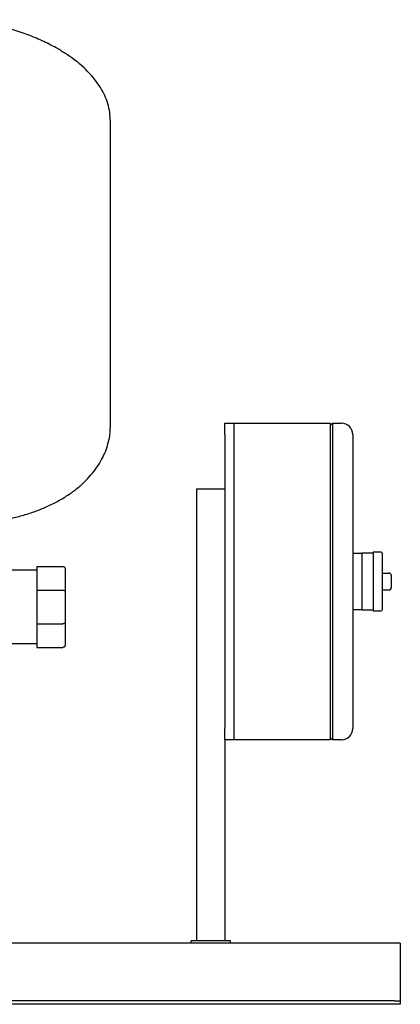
# Model space of a CAD drawing. Header units: millimetres. Extents: x 14 to 1750, y 13 to 884.
# Tile 4 of 7: x 577 to 914, y 13 to 884. Entities that reach past the tile are written whole.
import ezdxf

# ---------------------------------------------------------------- set-up
doc = ezdxf.new("R2010")
doc.units = ezdxf.units.MM

msp = doc.modelspace()

# ---------------------------------------------------------------- linework, layer by layer
at = {"color": 7, "linetype": 'Continuous', "lineweight": 25}
for p, q in [((657.43, 523.64), (657.43, 794.23)), ((758.68, 527.04), (766.68, 527.04)), ((758.68, 517.04), (758.68, 527.04)), ((766.68, 527.04), (851.68, 527.04)), ((766.68, 527.04), (766.68, 517.04)), ((851.68, 527.04), (851.68, 507.04)), ((851.68, 525.04), (853.68, 527.04)), ((853.68, 527.04), (853.68, 507.04)), ((853.68, 527.04), (861.68, 527.04)), ((758.68, 517.04), (758.68, 257.04)), ((766.68, 517.04), (766.68, 257.04)), ((871.68, 517.04), (871.68, 507.04)), ((766.68, 507.04), (766.68, 267.04)), ((851.68, 507.04), (851.68, 267.04)), ((853.68, 507.04), (853.68, 267.04)), ((871.68, 507.04), (871.68, 267.04)), ((733.68, 469.04), (758.68, 469.04)), ((733.68, 469.04), (733.68, 69.04)), ((871.68, 412.04), (879.68, 412.04)), ((889.68, 412.04), (879.68, 412.04)), ((879.68, 412.04), (879.68, 402.04)), ((896.68, 413.04), (889.68, 413.04)), ((889.68, 413.04), (889.68, 387.04)), ((897.68, 412.04), (897.68, 362.04)), ((879.68, 402.04), (879.68, 387.04)), ((592.43, 397.04), (528.43, 397.04)), ((592.43, 400.29), (592.43, 379.34)), ((592.43, 400.29), (615.43, 400.29)), ((617.43, 398.29), (617.43, 378.52)), ((897.68, 394.54), (903.68, 394.54)), ((905.68, 392.54), (905.68, 381.54)), ((879.68, 387.04), (879.68, 372.04)), ((889.68, 387.04), (889.68, 361.04)), ((592.43, 379.34), (615.43, 379.34)), ((592.43, 379.34), (592.43, 349.73)), ((617.43, 378.52), (617.43, 350.56)), ((897.68, 379.54), (903.68, 379.54)), ((879.68, 372.04), (879.68, 362.04)), ((879.68, 362.04), (871.68, 362.04)), ((879.68, 362.04), (889.68, 362.04)), ((889.68, 361.04), (896.68, 361.04)), ((592.43, 349.73), (615.43, 349.73)), ((592.43, 349.73), (592.43, 328.79)), ((617.43, 350.56), (617.43, 330.79)), ((592.43, 332.04), (510.12, 332.04)), ((592.43, 328.79), (615.43, 328.79)), ((851.68, 267.04), (851.68, 247.04)), ((853.68, 267.04), (853.68, 247.04)), ((871.68, 267.04), (871.68, 257.04)), ((758.68, 247.04), (758.68, 257.04)), ((766.68, 257.04), (766.68, 247.04)), ((758.68, 247.04), (758.68, 69.04)), ((766.68, 247.04), (758.68, 247.04)), ((851.68, 247.04), (766.68, 247.04)), ((853.68, 247.04), (851.68, 249.04)), ((861.68, 247.04), (853.68, 247.04)), ((913.68, 67.04), (13.68, 67.04)), ((728.68, 67.04), (728.68, 69.04)), ((763.68, 69.04), (728.68, 69.04)), ((763.68, 67.04), (763.68, 69.04)), ((913.68, 67.04), (913.68, 62.04)), ((913.68, 62.04), (913.68, 18.04)), ((913.68, 18.04), (913.68, 16.04)), ((908.68, 16.04), (18.68, 16.04)), ((908.68, 13.04), (18.68, 13.04)), ((908.68, 16.04), (913.68, 16.04)), ((913.68, 13.04), (908.68, 13.04)), ((913.68, 16.04), (913.68, 13.04))]:
    msp.add_line(p, q, dxfattribs=at)
for centre, radius, start, end in [((861.68, 517.04), 10, 0, 90), ((896.68, 412.04), 1, 0, 90), ((903.68, 392.54), 2, 0, 90), ((903.68, 381.54), 2, 270, 0), ((896.68, 362.04), 1, 270, 0), ((861.68, 257.04), 10, 270, 0)]:
    msp.add_arc(centre, radius, start, end, dxfattribs=at)
for points, knots in [([(657.43, 794.23), (657.32, 796.86), (657.09, 802.08), (655.29, 809.73), (652.52, 817.08), (648.73, 824.12), (644.05, 830.84), (638.52, 837.23), (632.23, 843.27), (625.25, 848.95), (617.64, 854.26), (608.26, 859.92), (596.97, 865.64), (583.7, 871.12), (569.84, 875.7), (555.6, 879.35), (541.17, 881.99), (526.76, 883.7), (517.17, 883.93), (512.43, 884.04)], [0, 0, 0, 0, 0.042358, 0.084207, 0.126251, 0.169044, 0.212983, 0.258324, 0.305198, 0.353634, 0.403587, 0.454945, 0.530424, 0.607878, 0.686636, 0.765975, 0.845143, 0.923391, 1, 1, 1, 1]), ([(535.93, 437.99), (539.37, 438.27), (547.13, 438.9), (558.88, 440.65), (570.91, 443.07), (582.05, 446.04), (592.34, 449.49), (602.31, 453.59), (611.86, 458.38), (620.87, 463.93), (628.8, 469.88), (635.74, 476.19), (641.69, 482.79), (646.68, 489.61), (650.68, 496.52), (653.73, 503.45), (655.86, 510.32), (657.18, 517.04), (657.35, 521.47), (657.43, 523.64)], [0, 0, 0, 0, 0.063692, 0.143874, 0.219233, 0.290091, 0.35676, 0.419547, 0.48896, 0.553859, 0.61468, 0.671827, 0.726732, 0.778538, 0.827543, 0.873998, 0.918114, 0.960064, 1, 1, 1, 1]), ([(615.43, 400.29), (615.66, 400.29), (615.92, 400.24), (616.41, 400.05), (616.65, 399.9), (617.04, 399.5), (617.19, 399.27), (617.39, 398.78), (617.43, 398.52), (617.43, 398.29)], [0, 0, 0, 0, 0.25, 0.25, 0.5, 0.5, 0.75, 0.75, 1, 1, 1, 1]), ([(615.43, 379.34), (615.66, 379.34), (615.92, 379.33), (616.41, 379.25), (616.65, 379.18), (617.04, 379.02), (617.19, 378.92), (617.39, 378.72), (617.43, 378.61), (617.43, 378.52)], [0, 0, 0, 0, 0.25, 0.25, 0.5, 0.5, 0.75, 0.75, 1, 1, 1, 1]), ([(617.43, 350.56), (617.43, 350.46), (617.39, 350.35), (617.19, 350.15), (617.04, 350.05), (616.65, 349.89), (616.41, 349.83), (615.92, 349.75), (615.66, 349.73), (615.43, 349.73)], [0, 0, 0, 0, 0.25, 0.25, 0.5, 0.5, 0.75, 0.75, 1, 1, 1, 1]), ([(617.43, 330.79), (617.43, 330.55), (617.39, 330.3), (617.19, 329.8), (617.04, 329.57), (616.65, 329.18), (616.41, 329.02), (615.92, 328.83), (615.66, 328.79), (615.43, 328.79)], [0, 0, 0, 0, 0.25, 0.25, 0.5, 0.5, 0.75, 0.75, 1, 1, 1, 1])]:
    msp.add_open_spline(points, degree=3, knots=knots, dxfattribs=at)

doc.saveas('drawing.dxf')
